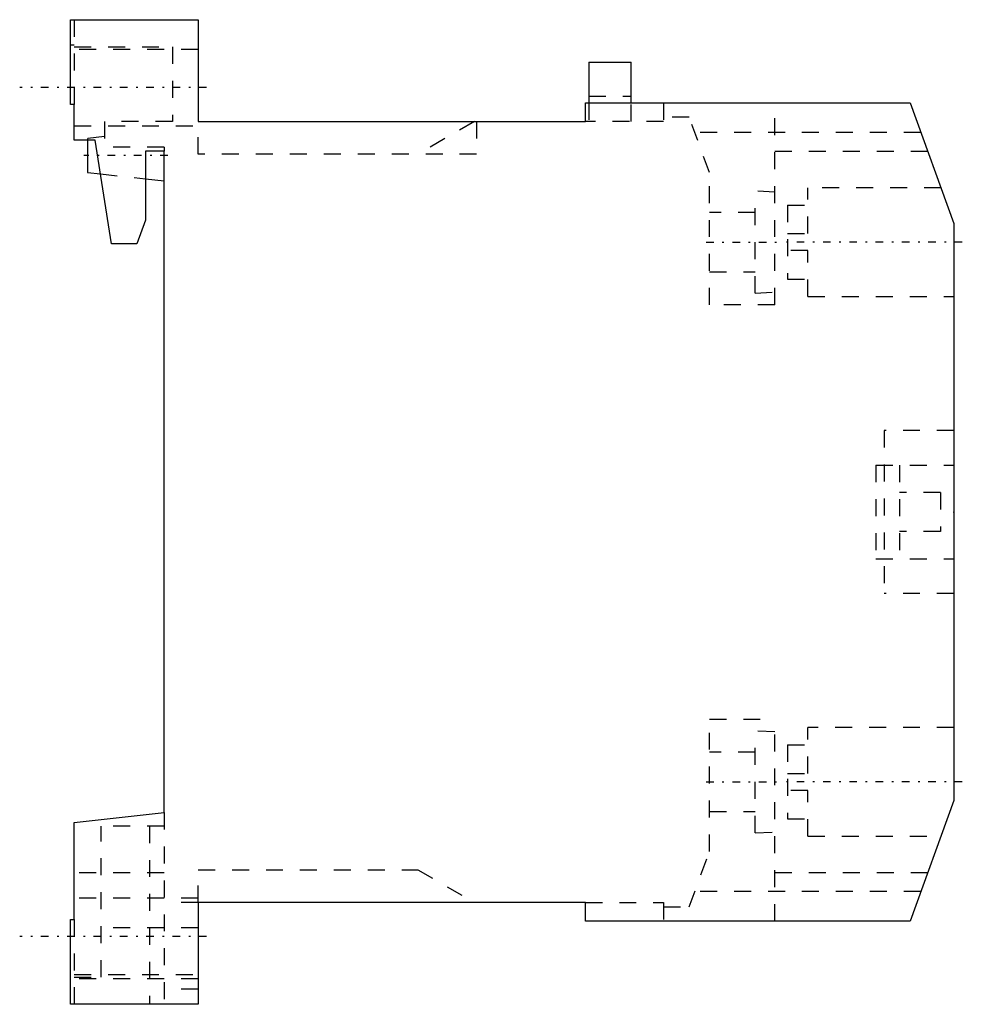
# Model space of a CAD drawing. Extents: x -8.5 to 47, y -29 to 29.
import ezdxf

# ---------------------------------------------------------------- set-up
doc = ezdxf.new("R2010")
doc.units = 0
doc.linetypes.add('CENTER', pattern=[1.5, 0.45, -0.5, 0.05, -0.5])
doc.linetypes.add('DASHED', pattern=[2, 1, -1])
for name, color, linetype in [('AM_0', 7, 'CONTINUOUS'), ('AM_3', 7, 'DASHED'), ('AM_7', 7, 'CENTER'), ('CONNECTIONPOINTS', 1, 'CONTINUOUS')]:
    doc.layers.add(name, color=color, linetype=linetype)

msp = doc.modelspace()

# ---------------------------------------------------------------- linework, layer by layer
at = {"layer": 'AM_0', "color": 7, "linetype": 'CONTINUOUS'}
for p, q in [((-5.5, 24), (-5.5, 29)), ((-5.5, 29), (2, 29)), ((2, 29), (2, 23)), ((25, 26.5), (25, 24.1)), ((25, 26.5), (27.5, 26.5)), ((27.5, 24.1), (27.5, 26.5)), ((-5.3, 24), (-5.5, 24)), ((-5.3, 21.9), (-5.3, 24)), ((24.8, 23), (24.8, 24.1)), ((24.8, 24.1), (43.916, 24.1)), ((43.916, 24.1), (46.5, 17)), ((2, 23), (24.8, 23)), ((-4.066, 21.9), (-5.3, 21.9)), ((-4.5, 21.901), (-4.5, 20)), ((-3.1, 15.8), (-4.066, 21.9)), ((0, 21.25), (-1.1, 21.25)), ((-1.1, 21.25), (-1.1, 17.2)), ((0, -17.7), (0, 21.25)), ((-4.5, 20), (-3.752, 19.917)), ((-1.1, 19.622), (0, 19.5)), ((-1.1, 17.2), (-1.61, 15.8)), ((46.5, 17), (46.5, -17)), ((-1.61, 15.8), (-3.1, 15.8)), ((46.5, -17), (43.916, -24.1)), ((-5.3, -18.3), (0, -17.7)), ((-5.3, -24), (-5.3, -18.3)), ((2, -23), (2, -29)), ((24.8, -23), (2, -23)), ((24.8, -24.1), (24.8, -23)), ((-5.5, -29), (-5.5, -24)), ((-5.5, -24), (-5.3, -24)), ((43.916, -24.1), (24.8, -24.1)), ((2, -29), (-5.5, -29))]:
    msp.add_line(p, q, dxfattribs=at)
at = {"layer": 'AM_3', "color": 6, "linetype": 'DASHED'}
for p, q in [((-5.3, 29), (-5.3, 24)), ((-5.3, 27.5), (-5.5, 27.5)), ((-5.3, 27.4), (0.5, 27.4)), ((0.5, 27.4), (0.5, 23)), ((2, 27.25), (-5.3, 27.25)), ((25, 24.5), (27.5, 24.5)), ((25, 24.1), (25, 23)), ((27.5, 23), (27.5, 24.1)), ((29.4, 24.1), (29.4, 23)), ((35.957, 12.2), (35.957, 24.1)), ((30.917, 23.25), (29.4, 23.25)), ((32.1, 20), (30.917, 23.25)), ((-5.3, 22.75), (2, 22.75)), ((0.5, 23), (-3.5, 23)), ((-3.5, 23), (-3.5, 21.5)), ((2, 21.075), (2, 23)), ((18.265, 23), (14.931, 21.075)), ((18.4, 23), (18.4, 21.075)), ((29.4, 23), (24.8, 23)), ((-3.5, 22.111), (-4.5, 22)), ((44.553, 22.35), (31.245, 22.35)), ((-4.5, 22), (-4.5, 21.901)), ((0, 21.5), (-4.003, 21.5)), ((0, 21.5), (0, 21.25)), ((18.4, 21.075), (2, 21.075)), ((35.957, 21.25), (44.953, 21.25)), ((-3.752, 19.917), (-1.1, 19.622)), ((32.1, 12.2), (32.1, 20)), ((35.957, 18.849), (34.8, 18.9)), ((34.8, 12.9), (34.8, 18.9)), ((45.736, 19.1), (37.9, 19.1)), ((37.9, 16.4), (37.9, 19.1)), ((36.7, 18.075), (37.9, 18.075)), ((36.7, 18.075), (36.7, 13.725)), ((34.8, 17.65), (32.1, 17.65)), ((36.7, 16.4), (37.9, 16.4)), ((37.9, 15.4), (36.7, 15.4)), ((37.9, 12.7), (37.9, 15.4)), ((32.1, 14.15), (34.8, 14.15)), ((36.7, 13.725), (37.9, 13.725)), ((34.8, 12.9), (35.957, 12.951)), ((35.957, 12.2), (32.1, 12.2)), ((37.9, 12.7), (46.5, 12.7)), ((42.4, 4.8), (42.4, -4.8)), ((46.5, 4.8), (42.4, 4.8)), ((41.9, 2.75), (46.5, 2.75)), ((41.9, 2.75), (41.9, -2.75)), ((43.3, 2.75), (43.3, -2.75)), ((45.7, 1.15), (43.3, 1.15)), ((45.7, 1.15), (45.7, -1.15)), ((45.7, -1.15), (43.3, -1.15)), ((41.9, -2.75), (46.5, -2.75)), ((46.5, -4.8), (42.4, -4.8)), ((32.1, -12.2), (35.957, -12.2)), ((32.1, -20), (32.1, -12.2)), ((35.957, -24.1), (35.957, -12.2)), ((46.5, -12.7), (37.9, -12.7)), ((37.9, -15.4), (37.9, -12.7)), ((35.957, -12.951), (34.8, -12.9)), ((34.8, -18.9), (34.8, -12.9)), ((36.7, -13.725), (37.9, -13.725)), ((36.7, -13.725), (36.7, -18.075)), ((34.8, -14.15), (32.1, -14.15)), ((36.7, -15.4), (37.9, -15.4)), ((37.9, -16.4), (36.7, -16.4)), ((37.9, -19.1), (37.9, -16.4)), ((0, -17.7), (0, -29)), ((32.1, -17.65), (34.8, -17.65)), ((0, -18.5), (-3.7, -18.5)), ((-3.7, -27.4), (-3.7, -18.5)), ((-0.85, -18.5), (-0.85, -29)), ((36.7, -18.075), (37.9, -18.075)), ((34.8, -18.9), (35.957, -18.849)), ((37.9, -19.1), (45.736, -19.1)), ((30.917, -23.25), (32.1, -20)), ((0, -21.258), (-5.3, -21.258)), ((2, -23), (2, -21.075)), ((2, -21.075), (14.931, -21.075)), ((14.931, -21.075), (18.265, -23)), ((44.953, -21.25), (35.957, -21.25)), ((44.553, -22.35), (31.245, -22.35)), ((2, -22.75), (-5.3, -22.75)), ((2, -23), (0, -23)), ((24.8, -23), (29.4, -23)), ((29.4, -23), (29.4, -24.1)), ((29.4, -23.25), (30.917, -23.25)), ((-5.3, -24), (-5.3, -29)), ((2, -24.5), (-3.7, -24.5)), ((-5.3, -27.25), (2, -27.25)), ((2, -27.5), (-5.5, -27.5)), ((-5.3, -27.4), (-3.7, -27.4)), ((2, -28.1), (0, -28.1))]:
    msp.add_line(p, q, dxfattribs=at)
at = {"layer": 'AM_7', "color": 4, "linetype": 'CENTER'}
for p, q in [((2.5, 25), (-8.5, 25)), ((0.225, 21), (-4.725, 21)), ((31.907, 15.9), (36.15, 15.9)), ((46.99, 15.9), (36.21, 15.9)), ((31.907, -15.9), (36.15, -15.9)), ((46.99, -15.9), (36.21, -15.9)), ((2.5, -25), (-8.5, -25))]:
    msp.add_line(p, q, dxfattribs=at)
at = {"layer": 'CONNECTIONPOINTS', "color": 1, "linetype": 'CONTINUOUS'}
for p in [(46.5, 0, -22.5), (46.5, 0), (46.5, 0, -45)]:
    msp.add_point(p, dxfattribs=at)

doc.saveas('drawing.dxf')
